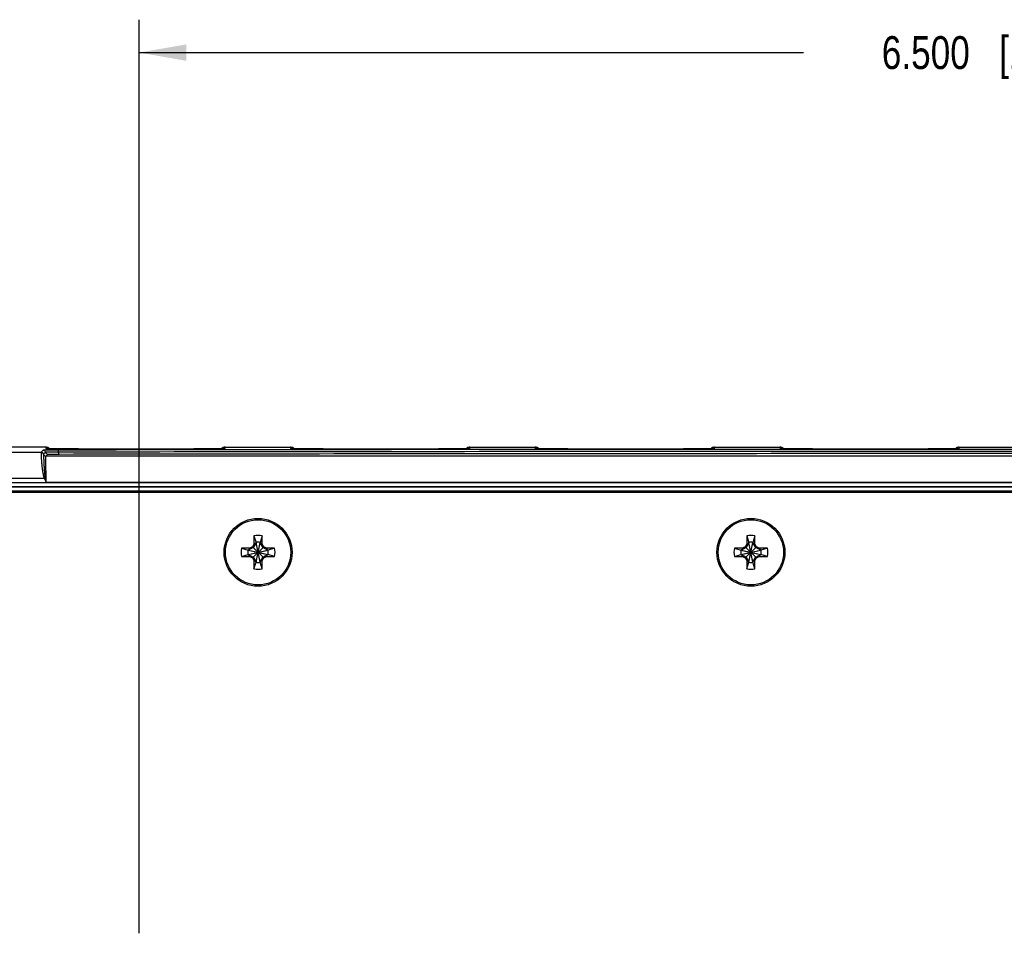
# Model space of a CAD drawing. Header units: inches. Extents: x 0 to 34, y 0 to 22.
# Tile 4 of 46: x 14 to 17.8, y 3.8 to 7.3. Entities that reach past the tile are written whole.
import ezdxf

# ---------------------------------------------------------------- set-up
doc = ezdxf.new("R2010")
doc.units = ezdxf.units.IN
doc.header["$LTSCALE"] = 1.87
doc.header["$MEASUREMENT"] = 0
doc.layers.get('0').update_dxf_attribs({"linetype": 'CONTINUOUS'})
doc.layers.add('DIMENSIONS', color=7, linetype='CONTINUOUS')
doc.styles.get("Standard").update_dxf_attribs({"font": 'txt', "width": 0.8})
doc.dimstyles.new('DIMSTYLE_1', dxfattribs={"dimtxt": 0.125, "dimasz": 0.18, "dimexe": 0.18, "dimexo": 0.0625, "dimgap": 0.09, "dimtad": 0, "dimtih": 1, "dimtoh": 1, "dimdec": 3, "dimzin": 4, "dimdsep": 46, "dimtxsty": 'STANDARD', "dimblk": '_FILLED', "dimblk1": '_FILLED', "dimblk2": '_FILLED', "dimcen": 0.09, "dimadec": 0, "dimazin": 0, "dimtp": 0.01, "dimtm": 0.01, "dimtfac": 1, "dimtdec": 3, "dimtofl": 0, "dimtmove": 0, "dimatfit": 3, "dimldrblk": '_FILLED', "dimfxl": 1, "dimtolj": 1, "dimtzin": 4, "dimarcsym": 0})

# ---------------------------------------------------------------- blocks, each defined once
blk = doc.blocks.new('_FILLED')
at = {"color": 0, "linetype": 'BYBLOCK'}
blk.add_solid([(0, 0), (-1, 0.174), (-1, -0.174)], dxfattribs=at)
blk = doc.blocks.new('*D1')
at = {"layer": 'DIMENSIONS', "color": 2, "linetype": 'CONTINUOUS'}
for p, q in [((14.48, 3.7825), (14.48, 7.2547)), ((20.98, 3.7825), (20.98, 7.2547)), ((14.48, 7.1297), (17.005, 7.1297)), ((20.98, 7.1297), (18.455, 7.1297))]:
    blk.add_line(p, q, dxfattribs=at)
at = {"layer": 'DIMENSIONS', "color": 2, "linetype": 'CONTINUOUS', "xscale": 0.18, "yscale": 0.18, "zscale": 0.18, "rotation": 180}
blk.add_blockref('_FILLED', (14.48, 7.1297), dxfattribs=at)
at = {"layer": 'DIMENSIONS', "color": 2, "linetype": 'CONTINUOUS', "xscale": 0.18, "yscale": 0.18, "zscale": 0.18}
blk.add_blockref('_FILLED', (20.98, 7.1297), dxfattribs=at)
at = {"layer": 'DIMENSIONS', "color": 2, "linetype": 'CONTINUOUS', "insert": (17.73, 7.1922), "char_height": 0.125, "width": 1.325, "attachment_point": 2, "line_spacing_factor": 0.9}
blk.add_mtext('6.500{\\Ftxt.shx;\\W1.000000;\\H0.125000; }[165.1]', dxfattribs=at)

msp = doc.modelspace()

# ---------------------------------------------------------------- linework, layer by layer
at = {"color": 7, "linetype": 'CONTINUOUS'}
for p, q in [((14.1256, 5.6297), (13.9449, 5.6297)), ((14.115, 5.6184), (14.1073, 5.6106)), ((14.1256, 5.6297), (14.1257, 5.6247)), ((14.1257, 5.6247), (14.1284, 5.6244)), ((14.1287, 5.6245), (14.1285, 5.6245)), ((14.1289, 5.6244), (14.1287, 5.6245)), ((14.1293, 5.6244), (14.1289, 5.6244)), ((14.1297, 5.6244), (14.1293, 5.6244)), ((14.1302, 5.6244), (14.1297, 5.6244)), ((14.1312, 5.6243), (14.1302, 5.6244)), ((14.1359, 5.6242), (14.1334, 5.6243)), ((14.1389, 5.6241), (14.1359, 5.6242)), ((14.1427, 5.624), (14.1389, 5.6241)), ((14.1475, 5.624), (14.1427, 5.624)), ((14.1518, 5.6239), (14.1475, 5.624)), ((14.1569, 5.6238), (14.1518, 5.6239)), ((14.1632, 5.6237), (14.1569, 5.6238)), ((14.171, 5.6236), (14.1632, 5.6237)), ((14.1804, 5.6236), (14.171, 5.6236)), ((14.1878, 5.6235), (14.1804, 5.6236)), ((14.1964, 5.6234), (14.1878, 5.6235)), ((14.2061, 5.6234), (14.1964, 5.6234)), ((14.2164, 5.6233), (14.2061, 5.6234)), ((14.2271, 5.6233), (14.2164, 5.6233)), ((14.2382, 5.6232), (14.2271, 5.6233)), ((14.2496, 5.6232), (14.2382, 5.6232)), ((14.2612, 5.6231), (14.2496, 5.6232)), ((14.2732, 5.6231), (14.2612, 5.6231)), ((14.2852, 5.6231), (14.2732, 5.6231)), ((14.2975, 5.6231), (14.2852, 5.6231)), ((14.3098, 5.6231), (14.2975, 5.6231)), ((14.6286, 5.6231), (14.3098, 5.6231)), ((14.6408, 5.6231), (14.6286, 5.6231)), ((14.653, 5.6231), (14.6408, 5.6231)), ((14.6649, 5.6231), (14.653, 5.6231)), ((14.6768, 5.6231), (14.6649, 5.6231)), ((14.6883, 5.6232), (14.6768, 5.6231)), ((14.703, 5.6232), (14.6883, 5.6232)), ((14.7151, 5.6233), (14.703, 5.6232)), ((14.7254, 5.6234), (14.7151, 5.6233)), ((14.7344, 5.6234), (14.7254, 5.6234)), ((14.7449, 5.6235), (14.7344, 5.6234)), ((14.754, 5.6236), (14.7449, 5.6235)), ((14.7617, 5.6237), (14.754, 5.6236)), ((14.7684, 5.6237), (14.7617, 5.6237)), ((14.7742, 5.6238), (14.7684, 5.6237)), ((14.7803, 5.6239), (14.7742, 5.6238)), ((14.7853, 5.624), (14.7803, 5.6239)), ((14.7893, 5.624), (14.7853, 5.624)), ((14.7926, 5.6241), (14.7893, 5.624)), ((14.7954, 5.6242), (14.7926, 5.6241)), ((14.7978, 5.6242), (14.7954, 5.6242)), ((14.7997, 5.6243), (14.7978, 5.6242)), ((14.8009, 5.6243), (14.7997, 5.6243)), ((14.802, 5.6244), (14.8009, 5.6243)), ((14.8026, 5.6244), (14.802, 5.6244)), ((14.8031, 5.6244), (14.8026, 5.6244)), ((14.8033, 5.6244), (14.8031, 5.6244)), ((14.8035, 5.6245), (14.8033, 5.6244)), ((14.8037, 5.6245), (14.8035, 5.6245)), ((14.8038, 5.6245), (14.8037, 5.6245)), ((14.8038, 5.6244), (14.8065, 5.6247)), ((14.8038, 5.6245), (14.8038, 5.6245)), ((14.8038, 5.6245), (14.8038, 5.6245)), ((14.8065, 5.6247), (14.8066, 5.6297)), ((14.8066, 5.6297), (15.0556, 5.6297)), ((15.0556, 5.6297), (15.0557, 5.6247)), ((15.0557, 5.6247), (15.0584, 5.6244)), ((15.0593, 5.6244), (15.0589, 5.6244)), ((15.0597, 5.6244), (15.0593, 5.6244)), ((15.0605, 5.6244), (15.0597, 5.6244)), ((15.0616, 5.6243), (15.0605, 5.6244)), ((15.0634, 5.6243), (15.0616, 5.6243)), ((15.0659, 5.6242), (15.0634, 5.6243)), ((15.0689, 5.6241), (15.0659, 5.6242)), ((15.0727, 5.624), (15.0689, 5.6241)), ((15.0775, 5.624), (15.0727, 5.624)), ((15.0818, 5.6239), (15.0775, 5.624)), ((15.0869, 5.6238), (15.0818, 5.6239)), ((15.0932, 5.6237), (15.0869, 5.6238)), ((15.101, 5.6236), (15.0932, 5.6237)), ((15.1104, 5.6236), (15.101, 5.6236)), ((15.1178, 5.6235), (15.1104, 5.6236)), ((15.1264, 5.6234), (15.1178, 5.6235)), ((15.1361, 5.6234), (15.1264, 5.6234)), ((15.1464, 5.6233), (15.1361, 5.6234)), ((15.1571, 5.6233), (15.1464, 5.6233)), ((15.1682, 5.6232), (15.1571, 5.6233)), ((15.1796, 5.6232), (15.1682, 5.6232)), ((15.1912, 5.6231), (15.1796, 5.6232)), ((15.2032, 5.6231), (15.1912, 5.6231)), ((15.2152, 5.6231), (15.2032, 5.6231)), ((15.2275, 5.6231), (15.2152, 5.6231)), ((15.2398, 5.6231), (15.2275, 5.6231)), ((15.5586, 5.6231), (15.2398, 5.6231)), ((15.5708, 5.6231), (15.5586, 5.6231)), ((15.583, 5.6231), (15.5708, 5.6231)), ((15.5949, 5.6231), (15.583, 5.6231)), ((15.6068, 5.6231), (15.5949, 5.6231)), ((15.6183, 5.6232), (15.6068, 5.6231)), ((15.633, 5.6232), (15.6183, 5.6232)), ((15.6451, 5.6233), (15.633, 5.6232)), ((15.6554, 5.6234), (15.6451, 5.6233)), ((15.6644, 5.6234), (15.6554, 5.6234)), ((15.6749, 5.6235), (15.6644, 5.6234)), ((15.684, 5.6236), (15.6749, 5.6235)), ((15.6917, 5.6237), (15.684, 5.6236)), ((15.6984, 5.6237), (15.6917, 5.6237)), ((15.7042, 5.6238), (15.6984, 5.6237)), ((15.7103, 5.6239), (15.7042, 5.6238)), ((15.7153, 5.624), (15.7103, 5.6239)), ((15.7193, 5.624), (15.7153, 5.624)), ((15.7226, 5.6241), (15.7193, 5.624)), ((15.7254, 5.6242), (15.7226, 5.6241)), ((15.7278, 5.6242), (15.7254, 5.6242)), ((15.7297, 5.6243), (15.7278, 5.6242)), ((15.7309, 5.6243), (15.7297, 5.6243)), ((15.732, 5.6244), (15.7309, 5.6243)), ((15.7326, 5.6244), (15.732, 5.6244)), ((15.7331, 5.6244), (15.7326, 5.6244)), ((15.7333, 5.6244), (15.7331, 5.6244)), ((15.7335, 5.6245), (15.7333, 5.6244)), ((15.7337, 5.6245), (15.7335, 5.6245)), ((15.7338, 5.6245), (15.7337, 5.6245)), ((15.7338, 5.6244), (15.7365, 5.6247)), ((15.7338, 5.6245), (15.7338, 5.6245)), ((15.7338, 5.6245), (15.7338, 5.6245)), ((15.7365, 5.6247), (15.7366, 5.6297)), ((15.7366, 5.6297), (15.9856, 5.6297)), ((15.9856, 5.6297), (15.9857, 5.6247)), ((15.9857, 5.6247), (15.9884, 5.6244)), ((15.9887, 5.6245), (15.9885, 5.6245)), ((15.9889, 5.6244), (15.9887, 5.6245)), ((15.9893, 5.6244), (15.9889, 5.6244)), ((15.9897, 5.6244), (15.9893, 5.6244)), ((15.9905, 5.6244), (15.9897, 5.6244)), ((15.9916, 5.6243), (15.9905, 5.6244)), ((15.9934, 5.6243), (15.9916, 5.6243)), ((15.9959, 5.6242), (15.9934, 5.6243)), ((15.9989, 5.6241), (15.9959, 5.6242)), ((16.0027, 5.624), (15.9989, 5.6241)), ((16.0075, 5.624), (16.0027, 5.624)), ((16.0118, 5.6239), (16.0075, 5.624)), ((16.0169, 5.6238), (16.0118, 5.6239)), ((16.0232, 5.6237), (16.0169, 5.6238)), ((16.031, 5.6236), (16.0232, 5.6237)), ((16.0404, 5.6236), (16.031, 5.6236)), ((16.0478, 5.6235), (16.0404, 5.6236)), ((16.0564, 5.6234), (16.0478, 5.6235)), ((16.0661, 5.6234), (16.0564, 5.6234)), ((16.0764, 5.6233), (16.0661, 5.6234)), ((16.0871, 5.6233), (16.0764, 5.6233)), ((16.0982, 5.6232), (16.0871, 5.6233)), ((16.1096, 5.6232), (16.0982, 5.6232)), ((16.1212, 5.6231), (16.1096, 5.6232)), ((16.1332, 5.6231), (16.1212, 5.6231)), ((16.1452, 5.6231), (16.1332, 5.6231)), ((16.1575, 5.6231), (16.1452, 5.6231)), ((16.1698, 5.6231), (16.1575, 5.6231)), ((16.4886, 5.6231), (16.1698, 5.6231)), ((16.5008, 5.6231), (16.4886, 5.6231)), ((16.513, 5.6231), (16.5008, 5.6231)), ((16.5249, 5.6231), (16.513, 5.6231)), ((16.5368, 5.6231), (16.5249, 5.6231)), ((16.5483, 5.6232), (16.5368, 5.6231)), ((16.563, 5.6232), (16.5483, 5.6232)), ((16.5751, 5.6233), (16.563, 5.6232)), ((16.5854, 5.6234), (16.5751, 5.6233)), ((16.5944, 5.6234), (16.5854, 5.6234)), ((16.6049, 5.6235), (16.5944, 5.6234)), ((16.614, 5.6236), (16.6049, 5.6235)), ((16.6217, 5.6237), (16.614, 5.6236)), ((16.6284, 5.6237), (16.6217, 5.6237)), ((16.6342, 5.6238), (16.6284, 5.6237)), ((16.6403, 5.6239), (16.6342, 5.6238)), ((16.6453, 5.624), (16.6403, 5.6239)), ((16.6493, 5.624), (16.6453, 5.624)), ((16.6526, 5.6241), (16.6493, 5.624)), ((16.6554, 5.6242), (16.6526, 5.6241)), ((16.6578, 5.6242), (16.6554, 5.6242)), ((16.6597, 5.6243), (16.6578, 5.6242)), ((16.6609, 5.6243), (16.6597, 5.6243)), ((16.662, 5.6244), (16.6609, 5.6243)), ((16.6626, 5.6244), (16.662, 5.6244)), ((16.6631, 5.6244), (16.6626, 5.6244)), ((16.6633, 5.6244), (16.6631, 5.6244)), ((16.6635, 5.6245), (16.6633, 5.6244)), ((16.6637, 5.6245), (16.6635, 5.6245)), ((16.6638, 5.6245), (16.6637, 5.6245)), ((16.6638, 5.6244), (16.6665, 5.6247)), ((16.6638, 5.6245), (16.6638, 5.6245)), ((16.6638, 5.6245), (16.6638, 5.6245)), ((16.6665, 5.6247), (16.6666, 5.6297)), ((16.6666, 5.6297), (16.9156, 5.6297)), ((16.9156, 5.6297), (16.9157, 5.6247)), ((16.9157, 5.6247), (16.9184, 5.6244)), ((16.9187, 5.6245), (16.9185, 5.6245)), ((16.9189, 5.6244), (16.9187, 5.6245)), ((16.9193, 5.6244), (16.9189, 5.6244)), ((16.9197, 5.6244), (16.9193, 5.6244)), ((16.9205, 5.6244), (16.9197, 5.6244)), ((16.9216, 5.6243), (16.9205, 5.6244)), ((16.9234, 5.6243), (16.9216, 5.6243)), ((16.9259, 5.6242), (16.9234, 5.6243)), ((16.9289, 5.6241), (16.9259, 5.6242)), ((16.9327, 5.624), (16.9289, 5.6241)), ((16.9375, 5.624), (16.9327, 5.624)), ((16.9418, 5.6239), (16.9375, 5.624)), ((16.9469, 5.6238), (16.9418, 5.6239)), ((16.9532, 5.6237), (16.9469, 5.6238)), ((16.961, 5.6236), (16.9532, 5.6237)), ((16.9704, 5.6236), (16.961, 5.6236)), ((16.9778, 5.6235), (16.9704, 5.6236)), ((16.9864, 5.6234), (16.9778, 5.6235)), ((16.9961, 5.6234), (16.9864, 5.6234)), ((17.0064, 5.6233), (16.9961, 5.6234)), ((17.0171, 5.6233), (17.0064, 5.6233)), ((17.0282, 5.6232), (17.0171, 5.6233)), ((17.0396, 5.6232), (17.0282, 5.6232)), ((17.0512, 5.6231), (17.0396, 5.6232)), ((17.0632, 5.6231), (17.0512, 5.6231)), ((17.0752, 5.6231), (17.0632, 5.6231)), ((17.0875, 5.6231), (17.0752, 5.6231)), ((17.0998, 5.6231), (17.0875, 5.6231)), ((17.4186, 5.6231), (17.0998, 5.6231)), ((17.4308, 5.6231), (17.4186, 5.6231)), ((17.443, 5.6231), (17.4308, 5.6231)), ((17.4549, 5.6231), (17.443, 5.6231)), ((17.4668, 5.6231), (17.4549, 5.6231)), ((17.4783, 5.6232), (17.4668, 5.6231)), ((17.493, 5.6232), (17.4783, 5.6232)), ((17.5051, 5.6233), (17.493, 5.6232)), ((17.5154, 5.6234), (17.5051, 5.6233)), ((17.5244, 5.6234), (17.5154, 5.6234)), ((17.5349, 5.6235), (17.5244, 5.6234)), ((17.544, 5.6236), (17.5349, 5.6235)), ((17.5517, 5.6237), (17.544, 5.6236)), ((17.5584, 5.6237), (17.5517, 5.6237)), ((17.5642, 5.6238), (17.5584, 5.6237)), ((17.5703, 5.6239), (17.5642, 5.6238)), ((17.5753, 5.624), (17.5703, 5.6239)), ((17.5793, 5.624), (17.5753, 5.624)), ((17.5826, 5.6241), (17.5793, 5.624)), ((17.5854, 5.6242), (17.5826, 5.6241)), ((17.5878, 5.6242), (17.5854, 5.6242)), ((17.5897, 5.6243), (17.5878, 5.6242)), ((17.5909, 5.6243), (17.5897, 5.6243)), ((17.592, 5.6244), (17.5909, 5.6243)), ((17.5926, 5.6244), (17.592, 5.6244)), ((17.5931, 5.6244), (17.5926, 5.6244)), ((17.5933, 5.6244), (17.5931, 5.6244)), ((17.5935, 5.6245), (17.5933, 5.6244)), ((17.5937, 5.6245), (17.5935, 5.6245)), ((17.5938, 5.6245), (17.5937, 5.6245)), ((17.5938, 5.6244), (17.5965, 5.6247)), ((17.5938, 5.6245), (17.5938, 5.6245)), ((17.5938, 5.6245), (17.5938, 5.6245)), ((17.5965, 5.6247), (17.5966, 5.6297)), ((17.5966, 5.6297), (17.8456, 5.6297)), ((10.5443, 5.6106), (14.1073, 5.6106)), ((14.1248, 5.6106), (14.117, 5.6029)), ((14.1258, 5.5959), (14.1336, 5.6036)), ((21.3064, 5.5959), (14.1258, 5.5959)), ((14.1198, 5.5106), (10.4443, 5.5106)), ((14.1233, 5.5122), (14.1198, 5.5106)), ((14.1198, 5.5106), (14.1268, 5.4959)), ((21.5488, 5.4947), (10.6377, 5.4947)), ((21.5488, 5.4797), (10.6377, 5.4797)), ((10.6386, 5.4788), (21.5479, 5.4788)), ((10.6386, 5.4638), (21.5479, 5.4638)), ((21.3054, 5.4959), (14.1268, 5.4959)), ((10.6581, 5.4595), (21.5279, 5.4595)), ((14.9165, 5.293), (14.9165, 5.2619)), ((14.9165, 5.293), (14.9243, 5.2683)), ((14.9476, 5.293), (14.9399, 5.2683)), ((14.9476, 5.2619), (14.9476, 5.293)), ((16.7895, 5.293), (16.7895, 5.2619)), ((16.7895, 5.293), (16.7973, 5.2683)), ((16.8206, 5.293), (16.8129, 5.2683)), ((16.8206, 5.2619), (16.8206, 5.293)), ((14.8696, 5.2461), (14.8943, 5.2383)), ((14.9007, 5.2461), (14.8696, 5.2461)), ((14.9139, 5.2487), (14.8958, 5.2383)), ((14.9007, 5.2461), (14.8958, 5.2383)), ((14.9108, 5.2518), (14.9007, 5.2461)), ((14.9165, 5.2619), (14.9108, 5.2518)), ((14.9108, 5.2092), (14.9534, 5.2518)), ((14.9108, 5.2518), (14.9534, 5.2092)), ((14.9243, 5.2668), (14.9139, 5.2487)), ((14.9165, 5.2619), (14.9243, 5.2668)), ((14.9243, 5.2683), (14.9243, 5.2668)), ((14.9243, 5.1927), (14.9399, 5.2683)), ((14.9399, 5.1927), (14.9243, 5.2683)), ((14.9243, 5.1942), (14.9399, 5.2668)), ((14.9399, 5.1942), (14.9243, 5.2668)), ((14.9399, 5.2668), (14.9399, 5.2683)), ((14.9503, 5.2487), (14.9399, 5.2668)), ((14.9476, 5.2619), (14.9399, 5.2668)), ((14.9534, 5.2518), (14.9476, 5.2619)), ((14.9684, 5.2383), (14.9503, 5.2487)), ((14.9635, 5.2461), (14.9534, 5.2518)), ((14.9635, 5.2461), (14.9684, 5.2383)), ((14.9946, 5.2461), (14.9635, 5.2461)), ((14.9946, 5.2461), (14.9699, 5.2383)), ((16.7737, 5.2461), (16.7426, 5.2461)), ((16.7426, 5.2461), (16.7673, 5.2383)), ((16.7869, 5.2487), (16.7688, 5.2383)), ((16.7737, 5.2461), (16.7688, 5.2383)), ((16.7838, 5.2518), (16.7737, 5.2461)), ((16.7895, 5.2619), (16.7838, 5.2518)), ((16.7838, 5.2092), (16.8264, 5.2518)), ((16.7838, 5.2518), (16.8264, 5.2092)), ((16.7973, 5.2668), (16.7869, 5.2487)), ((16.7895, 5.2619), (16.7973, 5.2668)), ((16.7973, 5.1927), (16.8129, 5.2683)), ((16.7973, 5.2683), (16.7973, 5.2668)), ((16.8129, 5.1927), (16.7973, 5.2683)), ((16.7973, 5.1942), (16.8129, 5.2668)), ((16.8129, 5.1942), (16.7973, 5.2668)), ((16.8129, 5.2668), (16.8129, 5.2683)), ((16.8233, 5.2487), (16.8129, 5.2668)), ((16.8206, 5.2619), (16.8129, 5.2668)), ((16.8264, 5.2518), (16.8206, 5.2619)), ((16.8414, 5.2383), (16.8233, 5.2487)), ((16.8365, 5.2461), (16.8264, 5.2518)), ((16.8676, 5.2461), (16.8365, 5.2461)), ((16.8365, 5.2461), (16.8414, 5.2383)), ((16.8676, 5.2461), (16.8429, 5.2383)), ((14.8696, 5.215), (14.8943, 5.2227)), ((14.8696, 5.215), (14.9007, 5.215)), ((14.8943, 5.2383), (14.9699, 5.2227)), ((14.8943, 5.2227), (14.9699, 5.2383)), ((14.8958, 5.2383), (14.8943, 5.2383)), ((14.8943, 5.2227), (14.8958, 5.2227)), ((14.8958, 5.2383), (14.9684, 5.2227)), ((14.8958, 5.2227), (14.9684, 5.2383)), ((14.9007, 5.215), (14.8958, 5.2227)), ((14.8958, 5.2227), (14.9139, 5.2123)), ((14.9007, 5.215), (14.9108, 5.2092)), ((14.9108, 5.2092), (14.9165, 5.1991)), ((14.9139, 5.2123), (14.9243, 5.1942)), ((14.9399, 5.1942), (14.9503, 5.2123)), ((14.9476, 5.1991), (14.9534, 5.2092)), ((14.9503, 5.2123), (14.9684, 5.2227)), ((14.9534, 5.2092), (14.9635, 5.215)), ((14.9635, 5.215), (14.9684, 5.2227)), ((14.9635, 5.215), (14.9946, 5.215)), ((14.9699, 5.2383), (14.9684, 5.2383)), ((14.9684, 5.2227), (14.9699, 5.2227)), ((14.9946, 5.215), (14.9699, 5.2227)), ((16.7426, 5.215), (16.7673, 5.2227)), ((16.7426, 5.215), (16.7737, 5.215)), ((16.7673, 5.2227), (16.8429, 5.2383)), ((16.7688, 5.2383), (16.7673, 5.2383)), ((16.7673, 5.2383), (16.8429, 5.2227)), ((16.7673, 5.2227), (16.7688, 5.2227)), ((16.7688, 5.2227), (16.8414, 5.2383)), ((16.7688, 5.2383), (16.8414, 5.2227)), ((16.7737, 5.215), (16.7688, 5.2227)), ((16.7688, 5.2227), (16.7869, 5.2123)), ((16.7737, 5.215), (16.7838, 5.2092)), ((16.7838, 5.2092), (16.7895, 5.1991)), ((16.7869, 5.2123), (16.7973, 5.1942)), ((16.8129, 5.1942), (16.8233, 5.2123)), ((16.8206, 5.1991), (16.8264, 5.2092)), ((16.8233, 5.2123), (16.8414, 5.2227)), ((16.8264, 5.2092), (16.8365, 5.215)), ((16.8365, 5.215), (16.8414, 5.2227)), ((16.8365, 5.215), (16.8676, 5.215)), ((16.8429, 5.2383), (16.8414, 5.2383)), ((16.8414, 5.2227), (16.8429, 5.2227)), ((16.8676, 5.215), (16.8429, 5.2227)), ((14.9165, 5.1991), (14.9165, 5.168)), ((14.9165, 5.1991), (14.9243, 5.1942)), ((14.9165, 5.168), (14.9243, 5.1927)), ((14.9243, 5.1942), (14.9243, 5.1927)), ((14.9476, 5.1991), (14.9399, 5.1942)), ((14.9399, 5.1927), (14.9399, 5.1942)), ((14.9476, 5.168), (14.9399, 5.1927)), ((14.9476, 5.168), (14.9476, 5.1991)), ((16.7895, 5.1991), (16.7895, 5.168)), ((16.7895, 5.1991), (16.7973, 5.1942)), ((16.7895, 5.168), (16.7973, 5.1927)), ((16.7973, 5.1942), (16.7973, 5.1927)), ((16.8206, 5.1991), (16.8129, 5.1942)), ((16.8129, 5.1927), (16.8129, 5.1942)), ((16.8206, 5.168), (16.8129, 5.1927)), ((16.8206, 5.168), (16.8206, 5.1991))]:
    msp.add_line(p, q, dxfattribs=at)
for points in [[(14.1395, 5.6241), (14.1394, 5.6242), (14.1386, 5.625), (14.1377, 5.6257), (14.1368, 5.6263), (14.1358, 5.6269), (14.1348, 5.6275), (14.1338, 5.628), (14.1328, 5.6284), (14.1317, 5.6288), (14.1306, 5.6291), (14.1295, 5.6293), (14.1284, 5.6295), (14.1273, 5.6297), (14.1262, 5.6297), (14.1256, 5.6297)], [(14.1285, 5.6245), (14.1284, 5.6245), (14.1284, 5.6245)], [(14.1334, 5.6243), (14.1316, 5.6243), (14.1312, 5.6243)], [(14.8066, 5.6297), (14.806, 5.6297), (14.8049, 5.6297), (14.8038, 5.6295), (14.8026, 5.6293), (14.8015, 5.6291), (14.8005, 5.6288), (14.7994, 5.6284), (14.7984, 5.628), (14.7973, 5.6275), (14.7963, 5.6269), (14.7954, 5.6263), (14.7945, 5.6257), (14.7936, 5.625), (14.7928, 5.6242), (14.7927, 5.6241)], [(15.0695, 5.6241), (15.0694, 5.6242), (15.0686, 5.625), (15.0677, 5.6257), (15.0668, 5.6263), (15.0658, 5.6269), (15.0648, 5.6275), (15.0638, 5.628), (15.0628, 5.6284), (15.0617, 5.6288), (15.0606, 5.6291), (15.0595, 5.6293), (15.0584, 5.6295), (15.0573, 5.6297), (15.0562, 5.6297), (15.0556, 5.6297)], [(15.0586, 5.6245), (15.0584, 5.6245), (15.0584, 5.6245), (15.0584, 5.6245)], [(15.0589, 5.6244), (15.0587, 5.6245), (15.0586, 5.6245)], [(15.7366, 5.6297), (15.736, 5.6297), (15.7349, 5.6297), (15.7338, 5.6295), (15.7326, 5.6293), (15.7315, 5.6291), (15.7305, 5.6288), (15.7294, 5.6284), (15.7284, 5.628), (15.7273, 5.6275), (15.7263, 5.6269), (15.7254, 5.6263), (15.7245, 5.6257), (15.7236, 5.625), (15.7228, 5.6242), (15.7227, 5.6241)], [(15.9995, 5.6241), (15.9994, 5.6242), (15.9986, 5.625), (15.9977, 5.6257), (15.9968, 5.6263), (15.9958, 5.6269), (15.9948, 5.6275), (15.9938, 5.628), (15.9928, 5.6284), (15.9917, 5.6288), (15.9906, 5.6291), (15.9895, 5.6293), (15.9884, 5.6295), (15.9873, 5.6297), (15.9862, 5.6297), (15.9856, 5.6297)], [(15.9885, 5.6245), (15.9884, 5.6245), (15.9884, 5.6245)], [(16.6666, 5.6297), (16.666, 5.6297), (16.6649, 5.6297), (16.6638, 5.6295), (16.6626, 5.6293), (16.6615, 5.6291), (16.6605, 5.6288), (16.6594, 5.6284), (16.6584, 5.628), (16.6573, 5.6275), (16.6563, 5.6269), (16.6554, 5.6263), (16.6545, 5.6257), (16.6536, 5.625), (16.6528, 5.6242), (16.6527, 5.6241)], [(16.9295, 5.6241), (16.9294, 5.6242), (16.9286, 5.625), (16.9277, 5.6257), (16.9268, 5.6263), (16.9258, 5.6269), (16.9248, 5.6275), (16.9238, 5.628), (16.9228, 5.6284), (16.9217, 5.6288), (16.9206, 5.6291), (16.9195, 5.6293), (16.9184, 5.6295), (16.9173, 5.6297), (16.9162, 5.6297), (16.9156, 5.6297)], [(16.9185, 5.6245), (16.9184, 5.6245), (16.9184, 5.6245)], [(17.5966, 5.6297), (17.596, 5.6297), (17.5949, 5.6297), (17.5938, 5.6295), (17.5926, 5.6293), (17.5915, 5.6291), (17.5905, 5.6288), (17.5894, 5.6284), (17.5884, 5.628), (17.5873, 5.6275), (17.5863, 5.6269), (17.5854, 5.6263), (17.5845, 5.6257), (17.5836, 5.625), (17.5828, 5.6242), (17.5827, 5.6241)]]:
    msp.add_lwpolyline(points, dxfattribs=at)
for centre, radius in [((14.9321, 5.2305), 0.129), ((14.9321, 5.2305), 0.124), ((16.8051, 5.2305), 0.129), ((16.8051, 5.2305), 0.124)]:
    msp.add_circle(centre, radius, dxfattribs=at)
for centre, radius, start, end in [((14.115, 5.6084), 0.01, 12.8997, 89.9947), ((14.1256, 5.6097), 0.02, 45.9171, 89.9998), ((14.1257, 5.6047), 0.02, 80.3567, 90.0001), ((14.8066, 5.6097), 0.02, 90.0002, 134.0832), ((14.8065, 5.6047), 0.02, 89.9999, 99.6435), ((15.0556, 5.6097), 0.02, 45.9171, 89.9998), ((15.0557, 5.6047), 0.02, 80.3567, 90.0001), ((15.7366, 5.6097), 0.02, 90.0002, 134.0832), ((15.7365, 5.6047), 0.02, 89.9999, 99.6435), ((15.9856, 5.6097), 0.02, 45.9171, 89.9998), ((15.9857, 5.6047), 0.02, 80.3567, 90.0001), ((16.6666, 5.6097), 0.02, 90.0002, 134.0832), ((16.6665, 5.6047), 0.02, 89.9999, 99.6435), ((16.9156, 5.6097), 0.02, 45.9171, 89.9998), ((16.9157, 5.6047), 0.02, 80.3567, 90.0001), ((17.5966, 5.6097), 0.02, 90.0002, 134.0832), ((17.5965, 5.6047), 0.02, 89.9999, 99.6435), ((14.1073, 5.6006), 0.01, 12.9015, 89.9966), ((14.1258, 5.6049), 0.00902, 192.8998, 269.9947), ((14.1336, 5.6126), 0.00902, 192.8997, 269.9947), ((16.1127, 5.9237), 2.0315, 191.6867, 192.1581), ((14.9321, 5.2305), 0.0644, 76.0196, 103.9804), ((16.8051, 5.2305), 0.0644, 76.0196, 103.9804), ((14.9321, 5.2305), 0.0644, 166.0196, 193.9804), ((14.9321, 5.2305), 0.0386, 78.3855, 101.6145), ((14.9321, 5.2305), 0.0644, 346.0196, 13.9804), ((16.8051, 5.2305), 0.0644, 166.0196, 193.9804), ((16.8051, 5.2305), 0.0386, 78.3855, 101.6145), ((16.8051, 5.2305), 0.0644, 346.0196, 13.9804), ((14.9321, 5.2305), 0.0386, 168.3855, 191.6145), ((14.9321, 5.2305), 0.0386, 348.3855, 11.6145), ((16.8051, 5.2305), 0.0386, 168.3855, 191.6145), ((16.8051, 5.2305), 0.0386, 348.3855, 11.6145), ((14.9321, 5.2305), 0.0644, 256.0196, 283.9804), ((14.9321, 5.2305), 0.0386, 258.3855, 281.6145), ((16.8051, 5.2305), 0.0644, 256.0196, 283.9804), ((16.8051, 5.2305), 0.0386, 258.3855, 281.6145)]:
    msp.add_arc(centre, radius, start, end, dxfattribs=at)
for points, knots in [([(14.1723, 5.619), (14.1703, 5.619), (14.1665, 5.619), (14.1607, 5.619), (14.1552, 5.6189), (14.1499, 5.6189), (14.1448, 5.6189), (14.1401, 5.6189), (14.1356, 5.6188), (14.1322, 5.6188), (14.1296, 5.6188), (14.1278, 5.6187), (14.1261, 5.6187), (14.1245, 5.6187), (14.1231, 5.6187), (14.1217, 5.6186), (14.1205, 5.6186), (14.1194, 5.6186), (14.1184, 5.6186), (14.1177, 5.6185), (14.1172, 5.6185), (14.1168, 5.6185), (14.1165, 5.6185), (14.1162, 5.6185), (14.1159, 5.6185), (14.1157, 5.6185), (14.1155, 5.6185), (14.1154, 5.6184), (14.1153, 5.6184), (14.1152, 5.6184), (14.1152, 5.6184), (14.1151, 5.6184), (14.1151, 5.6184), (14.1151, 5.6184), (14.1151, 5.6184), (14.1151, 5.6184), (14.115, 5.6184), (14.115, 5.6184)], [0, 0, 0, 0, 0.102493, 0.202616, 0.299617, 0.392774, 0.481386, 0.564795, 0.642368, 0.713535, 0.746544, 0.777753, 0.807108, 0.834552, 0.860031, 0.883497, 0.904911, 0.924232, 0.941419, 0.956444, 0.963137, 0.96928, 0.97487, 0.979903, 0.984378, 0.988292, 0.991645, 0.994436, 0.99562, 0.996663, 0.997565, 0.998328, 0.99895, 0.999434, 0.999781, 0.999906, 1, 1, 1, 1]), ([(14.1284, 5.6244), (14.1289, 5.6244), (14.13, 5.6244), (14.132, 5.6243), (14.1342, 5.6242), (14.1369, 5.6242), (14.1398, 5.6241), (14.1432, 5.624), (14.1468, 5.624), (14.1523, 5.6239), (14.1599, 5.6238), (14.17, 5.6237), (14.1812, 5.6235), (14.1934, 5.6234), (14.2065, 5.6234), (14.2256, 5.6233), (14.2511, 5.6231), (14.2829, 5.6231), (14.3046, 5.6231), (14.3157, 5.6231)], [0, 0, 0, 0, 0.008385, 0.018674, 0.030851, 0.044888, 0.06076, 0.078439, 0.09789, 0.119073, 0.166478, 0.220288, 0.280091, 0.345426, 0.415793, 0.490648, 0.651497, 0.823034, 1, 1, 1, 1]), ([(21.2599, 5.619), (20.9666, 5.6194), (20.3783, 5.6202), (19.4938, 5.6211), (18.6058, 5.6216), (17.7161, 5.6218), (16.8264, 5.6216), (15.9384, 5.6211), (15.0539, 5.6202), (14.4656, 5.6194), (14.1723, 5.619)], [0, 0, 0, 0, 0.124136, 0.249013, 0.374383, 0.5, 0.625617, 0.750987, 0.875864, 1, 1, 1, 1]), ([(14.174, 5.6111), (14.174, 5.6117), (14.1739, 5.6127), (14.1738, 5.614), (14.1737, 5.6149), (14.1736, 5.6156), (14.1735, 5.6162), (14.1734, 5.6167), (14.1733, 5.6172), (14.1731, 5.6177), (14.173, 5.618), (14.1729, 5.6182), (14.1729, 5.6184), (14.1728, 5.6185), (14.1727, 5.6186), (14.1727, 5.6187), (14.1726, 5.6188), (14.1725, 5.6189), (14.1724, 5.6189), (14.1724, 5.619), (14.1723, 5.619), (14.1723, 5.619)], [0, 0, 0, 0, 0.194843, 0.377284, 0.462309, 0.542438, 0.617153, 0.685981, 0.748511, 0.804398, 0.853387, 0.875249, 0.895347, 0.913691, 0.93031, 0.945257, 0.958617, 0.970525, 0.981181, 0.990877, 1, 1, 1, 1]), ([(21.2582, 5.6111), (20.9651, 5.6116), (20.377, 5.6124), (19.493, 5.6132), (18.6054, 5.6138), (17.7161, 5.6139), (16.8268, 5.6138), (15.9392, 5.6132), (15.0552, 5.6124), (14.4671, 5.6116), (14.174, 5.6111)], [0, 0, 0, 0, 0.124136, 0.249013, 0.374383, 0.5, 0.625617, 0.750987, 0.875864, 1, 1, 1, 1]), ([(14.6165, 5.6231), (14.6275, 5.6231), (14.6493, 5.6231), (14.6811, 5.6231), (14.7065, 5.6233), (14.7257, 5.6234), (14.7388, 5.6234), (14.751, 5.6235), (14.7622, 5.6237), (14.7722, 5.6238), (14.7799, 5.6239), (14.7854, 5.624), (14.789, 5.624), (14.7923, 5.6241), (14.7953, 5.6242), (14.7979, 5.6242), (14.8002, 5.6243), (14.8021, 5.6244), (14.8033, 5.6244), (14.8038, 5.6244)], [0, 0, 0, 0, 0.176962, 0.348497, 0.509343, 0.584197, 0.654564, 0.719899, 0.779703, 0.833513, 0.880919, 0.902103, 0.921554, 0.939234, 0.955107, 0.969145, 0.981323, 0.991614, 1, 1, 1, 1]), ([(15.0584, 5.6244), (15.0589, 5.6244), (15.06, 5.6244), (15.062, 5.6243), (15.0642, 5.6242), (15.0669, 5.6242), (15.0698, 5.6241), (15.0732, 5.624), (15.0768, 5.624), (15.0823, 5.6239), (15.0899, 5.6238), (15.1, 5.6237), (15.1112, 5.6235), (15.1234, 5.6234), (15.1365, 5.6234), (15.1556, 5.6233), (15.1811, 5.6231), (15.2129, 5.6231), (15.2346, 5.6231), (15.2457, 5.6231)], [0, 0, 0, 0, 0.008385, 0.018674, 0.030851, 0.044888, 0.06076, 0.078439, 0.09789, 0.119073, 0.166478, 0.220288, 0.280091, 0.345426, 0.415793, 0.490648, 0.651497, 0.823034, 1, 1, 1, 1]), ([(15.5465, 5.6231), (15.5575, 5.6231), (15.5793, 5.6231), (15.6111, 5.6231), (15.6365, 5.6233), (15.6557, 5.6234), (15.6688, 5.6234), (15.681, 5.6235), (15.6922, 5.6237), (15.7022, 5.6238), (15.7099, 5.6239), (15.7154, 5.624), (15.719, 5.624), (15.7223, 5.6241), (15.7253, 5.6242), (15.7279, 5.6242), (15.7302, 5.6243), (15.7321, 5.6244), (15.7333, 5.6244), (15.7338, 5.6244)], [0, 0, 0, 0, 0.176962, 0.348497, 0.509343, 0.584197, 0.654564, 0.719899, 0.779703, 0.833513, 0.880919, 0.902103, 0.921554, 0.939234, 0.955107, 0.969145, 0.981323, 0.991614, 1, 1, 1, 1]), ([(15.9884, 5.6244), (15.9889, 5.6244), (15.99, 5.6244), (15.992, 5.6243), (15.9942, 5.6242), (15.9969, 5.6242), (15.9998, 5.6241), (16.0032, 5.624), (16.0068, 5.624), (16.0123, 5.6239), (16.0199, 5.6238), (16.03, 5.6237), (16.0412, 5.6235), (16.0534, 5.6234), (16.0665, 5.6234), (16.0856, 5.6233), (16.1111, 5.6231), (16.1429, 5.6231), (16.1646, 5.6231), (16.1757, 5.6231)], [0, 0, 0, 0, 0.008385, 0.018674, 0.030851, 0.044888, 0.06076, 0.078439, 0.09789, 0.119073, 0.166478, 0.220288, 0.280091, 0.345426, 0.415793, 0.490648, 0.651497, 0.823034, 1, 1, 1, 1]), ([(16.4765, 5.6231), (16.4875, 5.6231), (16.5093, 5.6231), (16.5411, 5.6231), (16.5665, 5.6233), (16.5857, 5.6234), (16.5988, 5.6234), (16.611, 5.6235), (16.6222, 5.6237), (16.6322, 5.6238), (16.6399, 5.6239), (16.6454, 5.624), (16.649, 5.624), (16.6523, 5.6241), (16.6553, 5.6242), (16.6579, 5.6242), (16.6602, 5.6243), (16.6621, 5.6244), (16.6633, 5.6244), (16.6638, 5.6244)], [0, 0, 0, 0, 0.176962, 0.348497, 0.509343, 0.584197, 0.654564, 0.719899, 0.779703, 0.833513, 0.880919, 0.902103, 0.921554, 0.939234, 0.955107, 0.969145, 0.981323, 0.991614, 1, 1, 1, 1]), ([(16.9184, 5.6244), (16.9189, 5.6244), (16.92, 5.6244), (16.922, 5.6243), (16.9242, 5.6242), (16.9269, 5.6242), (16.9298, 5.6241), (16.9332, 5.624), (16.9368, 5.624), (16.9423, 5.6239), (16.9499, 5.6238), (16.96, 5.6237), (16.9712, 5.6235), (16.9834, 5.6234), (16.9965, 5.6234), (17.0156, 5.6233), (17.0411, 5.6231), (17.0729, 5.6231), (17.0946, 5.6231), (17.1057, 5.6231)], [0, 0, 0, 0, 0.008385, 0.018674, 0.030851, 0.044888, 0.06076, 0.078439, 0.09789, 0.119073, 0.166478, 0.220288, 0.280091, 0.345426, 0.415793, 0.490648, 0.651497, 0.823034, 1, 1, 1, 1]), ([(17.4065, 5.6231), (17.4175, 5.6231), (17.4393, 5.6231), (17.4711, 5.6231), (17.4965, 5.6233), (17.5157, 5.6234), (17.5288, 5.6234), (17.541, 5.6235), (17.5522, 5.6237), (17.5622, 5.6238), (17.5699, 5.6239), (17.5754, 5.624), (17.579, 5.624), (17.5823, 5.6241), (17.5853, 5.6242), (17.5879, 5.6242), (17.5902, 5.6243), (17.5921, 5.6244), (17.5933, 5.6244), (17.5938, 5.6244)], [0, 0, 0, 0, 0.176962, 0.348497, 0.509343, 0.584197, 0.654564, 0.719899, 0.779703, 0.833513, 0.880919, 0.902103, 0.921554, 0.939234, 0.955107, 0.969145, 0.981323, 0.991614, 1, 1, 1, 1]), ([(14.1073, 5.6106), (14.1073, 5.6106), (14.1073, 5.6106), (14.1073, 5.6106), (14.1073, 5.6106), (14.1073, 5.6105), (14.1073, 5.6105), (14.1073, 5.6104), (14.1072, 5.6103), (14.1072, 5.6102), (14.1072, 5.6101), (14.1072, 5.6099), (14.1072, 5.6097), (14.1072, 5.6094), (14.1072, 5.609), (14.1072, 5.6085), (14.1072, 5.608), (14.1072, 5.6074), (14.1072, 5.6068), (14.1073, 5.606), (14.1073, 5.6053), (14.1073, 5.6042), (14.1074, 5.6026), (14.1074, 5.6006), (14.1075, 5.5983), (14.1076, 5.5959), (14.1077, 5.5932), (14.1079, 5.5903), (14.108, 5.5873), (14.1082, 5.584), (14.1085, 5.5806), (14.1087, 5.577), (14.1091, 5.5719), (14.1096, 5.5666), (14.1101, 5.5612), (14.1105, 5.5569), (14.1111, 5.5525), (14.1116, 5.548), (14.1122, 5.5435), (14.1129, 5.5389), (14.1137, 5.5342), (14.1145, 5.5302), (14.1151, 5.5271), (14.1156, 5.5247), (14.1162, 5.5223), (14.1168, 5.52), (14.1174, 5.5176), (14.1181, 5.5153), (14.1188, 5.5133), (14.1194, 5.5118), (14.1197, 5.511), (14.1198, 5.5106)], [0, 0, 0, 0, 0.000086, 0.000204, 0.000545, 0.001031, 0.001664, 0.002444, 0.003372, 0.004449, 0.005674, 0.007046, 0.008567, 0.012053, 0.016128, 0.02079, 0.026038, 0.031867, 0.038275, 0.045257, 0.05281, 0.060928, 0.078843, 0.098959, 0.121228, 0.145596, 0.172004, 0.200389, 0.230682, 0.26281, 0.296695, 0.332255, 0.369403, 0.448099, 0.489456, 0.532017, 0.57568, 0.620337, 0.665879, 0.712196, 0.759173, 0.806698, 0.830631, 0.854657, 0.878763, 0.902934, 0.927157, 0.951418, 0.975703, 0.987851, 1, 1, 1, 1]), ([(14.117, 5.6029), (14.117, 5.6029), (14.117, 5.6029), (14.117, 5.6028), (14.117, 5.6028), (14.117, 5.6028), (14.117, 5.6027), (14.117, 5.6027), (14.117, 5.6026), (14.117, 5.6025), (14.117, 5.6023), (14.117, 5.6021), (14.117, 5.6018), (14.1169, 5.6014), (14.1169, 5.601), (14.1169, 5.6005), (14.1169, 5.6), (14.1169, 5.5995), (14.1169, 5.5988), (14.1169, 5.5982), (14.1169, 5.5972), (14.117, 5.5958), (14.117, 5.594), (14.117, 5.592), (14.1171, 5.5898), (14.1171, 5.5875), (14.1172, 5.585), (14.1173, 5.5822), (14.1174, 5.5794), (14.1176, 5.5752), (14.1178, 5.5697), (14.1182, 5.5626), (14.1186, 5.555), (14.1191, 5.5484), (14.1195, 5.543), (14.1199, 5.5387), (14.1203, 5.5344), (14.1207, 5.5301), (14.1211, 5.5264), (14.1215, 5.5234), (14.1218, 5.5212), (14.1221, 5.519), (14.1224, 5.5171), (14.1227, 5.5156), (14.1229, 5.5141), (14.1232, 5.513), (14.1233, 5.5122)], [0, 0, 0, 0, 0.000091, 0.000212, 0.000554, 0.001036, 0.001661, 0.002429, 0.003341, 0.004397, 0.005599, 0.008434, 0.011846, 0.015833, 0.020394, 0.025526, 0.031227, 0.037494, 0.044323, 0.051711, 0.059654, 0.077188, 0.096886, 0.118708, 0.142606, 0.168528, 0.19642, 0.226222, 0.257869, 0.291292, 0.363185, 0.441282, 0.524918, 0.613379, 0.659186, 0.705914, 0.753465, 0.801737, 0.85063, 0.875277, 0.900041, 0.924908, 0.949865, 0.962374, 0.974901, 1, 1, 1, 1]), ([(14.174, 5.6111), (14.1723, 5.6111), (14.169, 5.6111), (14.1641, 5.6111), (14.1593, 5.6111), (14.1547, 5.6111), (14.1504, 5.611), (14.1463, 5.611), (14.1425, 5.611), (14.1395, 5.611), (14.1373, 5.6109), (14.1358, 5.6109), (14.1343, 5.6109), (14.133, 5.6109), (14.1317, 5.6109), (14.1306, 5.6108), (14.1295, 5.6108), (14.1285, 5.6108), (14.1277, 5.6108), (14.1271, 5.6108), (14.1266, 5.6107), (14.1263, 5.6107), (14.126, 5.6107), (14.1258, 5.6107), (14.1256, 5.6107), (14.1254, 5.6107), (14.1252, 5.6107), (14.1251, 5.6107), (14.125, 5.6107), (14.1249, 5.6106), (14.1249, 5.6106), (14.1248, 5.6106), (14.1248, 5.6106), (14.1248, 5.6106), (14.1248, 5.6106), (14.1248, 5.6106), (14.1248, 5.6106)], [0, 0, 0, 0, 0.102494, 0.202616, 0.299619, 0.392775, 0.481388, 0.564795, 0.64237, 0.713536, 0.746544, 0.777754, 0.807109, 0.834553, 0.860031, 0.883497, 0.904911, 0.924232, 0.94142, 0.956444, 0.963137, 0.96928, 0.97487, 0.979904, 0.984379, 0.988293, 0.991646, 0.994436, 0.996663, 0.997566, 0.998328, 0.99895, 0.999434, 0.999781, 0.999906, 1, 1, 1, 1]), ([(14.1268, 5.4959), (14.1267, 5.4991), (14.1266, 5.5056), (14.1264, 5.5152), (14.1263, 5.5246), (14.1261, 5.5338), (14.126, 5.5426), (14.1259, 5.551), (14.1258, 5.5588), (14.1257, 5.565), (14.1257, 5.5696), (14.1257, 5.5728), (14.1256, 5.5758), (14.1256, 5.5786), (14.1256, 5.5813), (14.1256, 5.5837), (14.1256, 5.5859), (14.1256, 5.5879), (14.1256, 5.5895), (14.1256, 5.5906), (14.1256, 5.5913), (14.1256, 5.592), (14.1257, 5.5927), (14.1257, 5.5933), (14.1257, 5.5938), (14.1257, 5.5942), (14.1257, 5.5947), (14.1257, 5.595), (14.1257, 5.5952), (14.1257, 5.5953), (14.1258, 5.5954), (14.1258, 5.5955), (14.1258, 5.5956), (14.1258, 5.5957), (14.1258, 5.5958), (14.1258, 5.5958), (14.1258, 5.5958), (14.1258, 5.5958), (14.1258, 5.5959), (14.1258, 5.5959), (14.1258, 5.5959)], [0, 0, 0, 0, 0.097464, 0.194, 0.28869, 0.380631, 0.468947, 0.552798, 0.631385, 0.703959, 0.737772, 0.769827, 0.800049, 0.828364, 0.854706, 0.879011, 0.901222, 0.921286, 0.939155, 0.947253, 0.954787, 0.961752, 0.968145, 0.973962, 0.979198, 0.983852, 0.987921, 0.991402, 0.992922, 0.994294, 0.995519, 0.996596, 0.997526, 0.998309, 0.998945, 0.999436, 0.999628, 0.999785, 0.999908, 1, 1, 1, 1]), ([(14.1336, 5.6036), (14.1336, 5.6036), (14.1336, 5.6036), (14.1336, 5.6036), (14.1336, 5.6036), (14.1336, 5.6036), (14.1337, 5.6036), (14.1337, 5.6036), (14.1338, 5.6037), (14.1339, 5.6037), (14.1341, 5.6037), (14.1342, 5.6037), (14.1344, 5.6037), (14.1346, 5.6037), (14.1349, 5.6037), (14.1351, 5.6037), (14.1355, 5.6037), (14.1361, 5.6038), (14.1368, 5.6038), (14.1376, 5.6038), (14.1385, 5.6038), (14.1395, 5.6038), (14.1405, 5.6038), (14.1417, 5.6039), (14.1434, 5.6039), (14.1457, 5.6039), (14.1487, 5.6039), (14.1519, 5.604), (14.1554, 5.604), (14.1591, 5.604), (14.163, 5.604), (14.1671, 5.604), (14.1713, 5.604), (14.1741, 5.604), (14.1756, 5.6041)], [0, 0, 0, 0, 0.000218, 0.000565, 0.001049, 0.001671, 0.002434, 0.003336, 0.005563, 0.008353, 0.011706, 0.01562, 0.020095, 0.025129, 0.030719, 0.036862, 0.043555, 0.058578, 0.075766, 0.095087, 0.116501, 0.139967, 0.165444, 0.192888, 0.222244, 0.286461, 0.357628, 0.435203, 0.51861, 0.607224, 0.70038, 0.797384, 0.897506, 1, 1, 1, 1]), ([(14.1756, 5.6041), (14.1755, 5.6041), (14.1755, 5.6041), (14.1754, 5.6041), (14.1754, 5.6041), (14.1753, 5.6042), (14.1752, 5.6043), (14.1752, 5.6044), (14.1751, 5.6045), (14.175, 5.6046), (14.1749, 5.6049), (14.1748, 5.6052), (14.1747, 5.6056), (14.1746, 5.6061), (14.1745, 5.6066), (14.1744, 5.6071), (14.1743, 5.6077), (14.1742, 5.6086), (14.1741, 5.6097), (14.174, 5.6106), (14.174, 5.6111)], [0, 0, 0, 0, 0.009123, 0.018818, 0.029474, 0.041382, 0.054742, 0.069689, 0.086308, 0.104653, 0.146603, 0.195592, 0.25148, 0.314011, 0.38284, 0.457555, 0.537686, 0.622711, 0.805155, 1, 1, 1, 1]), ([(14.1756, 5.6041), (14.4686, 5.6045), (15.0563, 5.6053), (15.94, 5.6062), (16.8272, 5.6067), (17.7161, 5.6069), (18.605, 5.6067), (19.4922, 5.6062), (20.3759, 5.6053), (20.9636, 5.6045), (21.2566, 5.6041)], [0, 0, 0, 0, 0.124136, 0.249013, 0.374383, 0.5, 0.625617, 0.750987, 0.875864, 1, 1, 1, 1])]:
    msp.add_open_spline(points, degree=3, knots=knots, dxfattribs=at)

# ---------------------------------------------------------------- dimensions: what is measured, and where the dimension line sits
at = {"layer": 'DIMENSIONS', "color": 2, "linetype": 'CONTINUOUS'}
dim = msp.add_linear_dim(base=(14.48, 7.1297), p1=(20.98, 3.7825), p2=(14.48, 3.7825), angle=180, dimstyle='DIMSTYLE_1', dxfattribs=at)
dim.commit()
dim.dimension.update_dxf_attribs({"geometry": '*D1', "text_midpoint": (17.58, 7.1297), "dimtype": 160})

doc.saveas('drawing.dxf')
